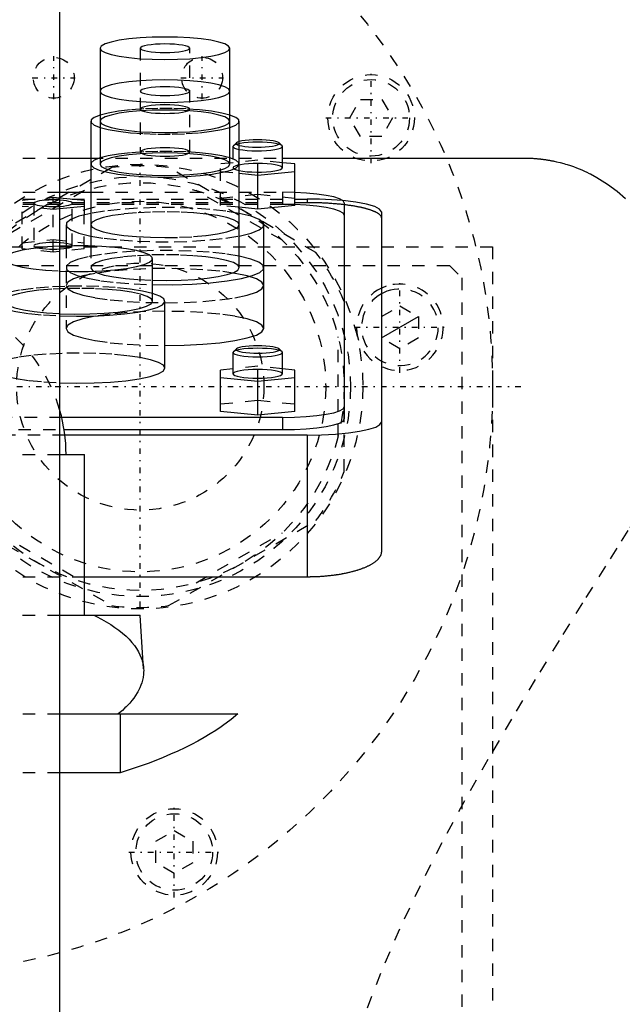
# Model space of a CAD drawing. Extents: x -120 to 120, y -92 to 634.
# Tile 7 of 10: x 9 to 58, y 250 to 330. Entities that reach past the tile are written whole.
import ezdxf

# ---------------------------------------------------------------- set-up
doc = ezdxf.new("R2010")
doc.units = 0
doc.linetypes.add('CENTER', pattern=[1.5, 0.45, -0.5, 0.05, -0.5])
doc.linetypes.add('DASHED', pattern=[2, 1, -1])
for name, color, linetype in [('AM_0', 7, 'CONTINUOUS'), ('AM_10', 7, 'CONTINUOUS'), ('AM_3', 7, 'DASHED'), ('AM_7', 7, 'CENTER')]:
    doc.layers.add(name, color=color, linetype=linetype)

msp = doc.modelspace()

# ---------------------------------------------------------------- linework, layer by layer
at = {"layer": 'AM_0', "color": 7, "linetype": 'CONTINUOUS'}
for p, q in [((12.5, 222.5), (12.5, 585.5)), ((15.75, 327.383), (15.75, 318.001)), ((26.25, 318.001), (26.25, 327.383)), ((15, 321.474), (15, 311.384)), ((27, 309.63), (27, 321.474)), ((30.469, 319.493), (30.223, 319.732)), ((30.5, 319.432), (30.469, 319.493)), ((30.5, 317.709), (30.5, 319.432)), ((12.5, 318.5), (15, 318.5)), ((30.5, 318.5), (50, 318.5)), ((31.5, 318.019), (30.5, 318.119)), ((31.5, 314.66), (31.5, 318.019)), ((27, 317.267), (28.5, 317.117)), ((28.5, 317.117), (31.5, 317.417)), ((28.5, 314.359), (28.5, 317.117)), ((12.5, 315.733), (15, 315.733)), ((12.5, 315.285), (14.45, 315.089)), ((14.45, 315.089), (14.45, 313.901)), ((35.5, 314.865), (35.5, 297.383)), ((14.45, 314.588), (12.5, 314.393)), ((28.5, 314.359), (27, 314.51)), ((31.5, 314.66), (28.5, 314.359)), ((38.5, 314.14), (38.5, 286.634)), ((13, 313.103), (13, 311.384)), ((29, 304.706), (29, 313.103)), ((20, 306.91), (20, 310.357)), ((21, 301.494), (21, 306.91)), ((26.777, 303.056), (26.531, 302.817)), ((30.469, 302.817), (30.223, 303.056)), ((26.531, 302.817), (26.5, 302.756)), ((26.5, 302.756), (26.5, 301.032)), ((30.5, 302.756), (30.469, 302.817)), ((30.5, 301.032), (30.5, 302.756)), ((26.5, 301.443), (25.5, 301.342)), ((25.5, 297.99), (25.5, 301.342)), ((31.5, 301.342), (30.5, 301.443)), ((31.5, 297.99), (31.5, 301.342)), ((25.5, 300.741), (28.5, 300.44)), ((28.5, 300.44), (31.5, 300.741)), ((28.5, 297.689), (28.5, 300.44)), ((30.5, 297.5), (12.649, 297.5)), ((28.5, 297.689), (25.5, 297.99)), ((31.5, 297.99), (28.5, 297.689)), ((30.5, 297.5), (30.5, 296.515)), ((12.843, 296.515), (30.5, 296.515)), ((32.5, 296.081), (12.903, 296.081)), ((32.5, 296.081), (32.5, 284.586)), ((12.514, 294.5), (14.5, 294.5)), ((14.5, 281.5), (14.5, 294.5)), ((32.5, 284.586), (14.5, 284.586)), ((12.513, 281.5), (19, 281.5)), ((19.272, 277.154), (19, 281.5)), ((12.5, 273.5), (26.891, 273.5)), ((17.375, 273.5), (17.375, 268.733)), ((17.375, 268.733), (12.5, 268.733))]:
    msp.add_line(p, q, dxfattribs=at)
for points in [[(15.75, 327.383), (15.851, 327.205), (16.15, 327.034), (16.635, 326.876), (17.288, 326.738), (18.083, 326.625), (18.991, 326.541), (19.976, 326.489), (21, 326.471), (22.024, 326.489), (23.009, 326.541), (23.917, 326.625), (24.712, 326.738), (25.365, 326.876), (25.85, 327.034), (26.149, 327.205), (26.25, 327.383), (26.149, 327.561), (25.85, 327.732), (25.365, 327.889), (24.712, 328.028), (23.917, 328.141), (23.009, 328.225), (22.024, 328.277), (21, 328.295), (19.976, 328.277), (18.991, 328.225), (18.083, 328.141), (17.288, 328.028), (16.635, 327.889), (16.15, 327.732), (15.851, 327.561)], [(19, 327.383), (19.038, 327.315), (19.152, 327.25), (19.337, 327.19), (19.586, 327.137), (19.889, 327.094), (20.235, 327.062), (20.61, 327.042), (21, 327.036), (21.39, 327.042), (21.765, 327.062), (22.111, 327.094), (22.414, 327.137), (22.663, 327.19), (22.848, 327.25), (22.962, 327.315), (23, 327.383), (22.962, 327.451), (22.848, 327.516), (22.663, 327.576), (22.414, 327.628), (22.111, 327.672), (21.765, 327.704), (21.39, 327.723), (21, 327.73), (20.61, 327.723), (20.235, 327.704), (19.889, 327.672), (19.586, 327.628), (19.337, 327.576), (19.152, 327.516), (19.038, 327.451)], [(15.75, 323.91), (15.851, 323.732), (16.15, 323.561), (16.635, 323.403), (17.288, 323.265), (18.083, 323.152), (18.991, 323.068), (19.976, 323.016), (21, 322.998), (22.024, 323.016), (23.009, 323.068), (23.917, 323.152), (24.712, 323.265), (25.365, 323.403), (25.85, 323.561), (26.149, 323.732), (26.25, 323.91), (26.149, 324.088), (25.85, 324.259), (25.365, 324.416), (24.712, 324.555), (23.917, 324.668), (23.009, 324.752), (22.024, 324.804), (21, 324.822), (19.976, 324.804), (18.991, 324.752), (18.083, 324.668), (17.288, 324.555), (16.635, 324.416), (16.15, 324.259), (15.851, 324.088)], [(19, 323.91), (19.038, 323.842), (19.152, 323.777), (19.337, 323.717), (19.586, 323.664), (19.889, 323.621), (20.235, 323.589), (20.61, 323.569), (21, 323.563), (21.39, 323.569), (21.765, 323.589), (22.111, 323.621), (22.414, 323.664), (22.663, 323.717), (22.848, 323.777), (22.962, 323.842), (23, 323.91), (22.962, 323.978), (22.848, 324.043), (22.663, 324.103), (22.414, 324.155), (22.111, 324.199), (21.765, 324.231), (21.39, 324.251), (21, 324.257), (20.61, 324.251), (20.235, 324.231), (19.889, 324.199), (19.586, 324.155), (19.337, 324.103), (19.152, 324.043), (19.038, 323.978)]]:
    msp.add_lwpolyline(points, close=True, dxfattribs=at)
for points in [[(15.747, 321.978), (15.273, 321.785), (15.031, 321.579), (15.031, 321.369), (15.273, 321.163), (15.747, 320.97)], [(26.253, 320.97), (26.727, 321.163), (26.969, 321.369), (26.969, 321.579), (26.727, 321.785), (26.253, 321.978)], [(28.5, 319.982), (28.142, 319.976), (27.798, 319.957), (27.485, 319.926), (27.214, 319.885), (26.998, 319.834)], [(26.999, 319.522), (27.205, 319.474), (27.463, 319.434), (27.761, 319.403), (28.089, 319.383), (28.432, 319.375), (28.778, 319.378), (29.114, 319.394), (29.425, 319.42), (29.7, 319.457), (29.927, 319.503), (30.099, 319.555), (30.208, 319.612), (30.25, 319.672), (30.223, 319.732)], [(30.223, 319.732), (30.128, 319.79), (29.968, 319.844), (29.751, 319.891), (29.484, 319.93), (29.179, 319.959), (28.846, 319.976), (28.5, 319.982)], [(26.998, 319.203), (27.294, 319.155), (27.637, 319.119), (28.016, 319.095), (28.415, 319.085), (28.817, 319.089), (29.206, 319.107), (29.567, 319.138), (29.884, 319.181), (30.145, 319.235), (30.34, 319.296), (30.459, 319.363), (30.5, 319.432)], [(15.747, 318.505), (15.28, 318.316), (15.036, 318.115), (15.023, 317.909), (15.244, 317.707), (15.688, 317.516), (16.34, 317.345), (17.173, 317.199), (18.155, 317.084), (19.247, 317.005), (20.408, 316.964), (21.592, 316.964), (22.753, 317.005), (23.845, 317.084), (24.827, 317.199), (25.66, 317.345), (26.312, 317.516), (26.756, 317.707), (26.977, 317.909), (26.964, 318.115), (26.72, 318.316), (26.253, 318.505)], [(15.75, 318.001), (15.851, 317.823), (16.15, 317.652), (16.635, 317.495), (17.288, 317.356), (18.083, 317.243), (18.991, 317.159), (19.976, 317.107), (21, 317.089), (22.024, 317.107), (23.009, 317.159), (23.917, 317.243), (24.712, 317.356), (25.365, 317.495), (25.85, 317.652), (26.149, 317.823), (26.25, 318.001)], [(26.998, 317.479), (27.294, 317.432), (27.637, 317.395), (28.016, 317.372), (28.415, 317.362), (28.817, 317.366), (29.206, 317.384), (29.567, 317.415), (29.884, 317.458), (30.145, 317.511), (30.34, 317.572), (30.459, 317.639), (30.5, 317.709)], [(35.5, 314.865), (35.405, 315.034), (35.122, 315.196), (34.663, 315.346), (34.046, 315.477), (33.293, 315.585), (32.433, 315.666), (31.5, 315.716)], [(12.501, 314.587), (12.779, 314.611), (13.024, 314.645), (13.226, 314.686), (13.376, 314.733), (13.469, 314.785), (13.5, 314.839), (13.469, 314.892), (13.376, 314.944), (13.226, 314.992), (13.024, 315.033), (12.779, 315.066), (12.501, 315.09)], [(38.5, 314.14), (38.363, 314.362), (37.959, 314.573), (37.305, 314.764), (36.432, 314.927), (35.38, 315.054)], [(15, 314.022), (14.043, 313.789), (13.382, 313.527), (13.043, 313.247), (13.042, 312.961), (13.379, 312.681), (14.039, 312.419), (14.994, 312.186)], [(27.006, 312.186), (27.961, 312.418), (28.621, 312.68), (28.958, 312.96), (28.958, 313.246), (28.621, 313.526), (27.961, 313.788), (27.006, 314.021)], [(15, 313.103), (15.115, 312.9), (15.457, 312.704), (16.011, 312.524), (16.757, 312.366), (17.667, 312.237), (18.704, 312.141), (19.829, 312.081), (21, 312.061)], [(12.498, 309.348), (13.634, 309.317), (14.784, 309.324), (15.904, 309.369), (16.955, 309.45), (17.897, 309.565), (18.696, 309.708), (19.322, 309.876), (19.753, 310.061), (19.972, 310.257), (19.972, 310.457), (19.753, 310.653), (19.322, 310.838), (18.696, 311.006), (17.897, 311.149), (16.955, 311.264), (15.904, 311.345), (14.784, 311.39), (13.634, 311.397), (12.498, 311.366)], [(19.999, 308.252), (21.608, 308.245), (23.193, 308.294), (24.689, 308.398), (26.036, 308.551), (27.178, 308.748), (28.071, 308.98), (28.677, 309.239), (28.972, 309.514), (28.944, 309.794), (28.595, 310.067), (27.938, 310.322), (27, 310.549)], [(19.999, 308.603), (21.153, 308.589), (22.302, 308.613), (23.402, 308.675), (24.413, 308.773), (25.297, 308.903), (26.021, 309.06), (26.558, 309.238), (26.888, 309.43), (27, 309.63)], [(12.498, 305.901), (13.698, 305.87), (14.91, 305.88), (16.085, 305.933), (17.175, 306.026), (18.135, 306.155), (18.925, 306.315), (19.514, 306.499), (19.877, 306.701), (20, 306.91)], [(12.499, 305.723), (13.845, 305.695), (15.197, 305.713), (16.504, 305.775), (17.718, 305.88), (18.791, 306.024), (19.685, 306.201), (20.366, 306.405), (20.808, 306.627), (20.994, 306.86), (20.918, 307.096), (20.583, 307.324), (20, 307.536)], [(21, 303.317), (22.561, 303.344), (24.061, 303.423), (25.445, 303.551), (26.657, 303.724), (27.652, 303.935), (28.391, 304.175), (28.846, 304.435), (29, 304.706)], [(26.777, 303.056), (26.75, 302.996), (26.79, 302.937), (26.895, 302.881), (27.061, 302.829), (27.282, 302.784), (27.549, 302.747), (27.853, 302.72), (28.181, 302.703), (28.521, 302.698), (28.861, 302.705), (29.187, 302.722), (29.487, 302.751), (29.749, 302.789), (29.963, 302.835), (30.122, 302.888), (30.219, 302.945), (30.25, 303.004), (30.215, 303.063), (30.114, 303.12), (29.951, 303.172), (29.734, 303.217), (29.469, 303.255), (29.167, 303.283), (28.84, 303.3), (28.5, 303.306)], [(28.5, 303.306), (28.154, 303.3), (27.821, 303.282), (27.516, 303.253), (27.249, 303.214), (27.032, 303.167), (26.872, 303.114), (26.777, 303.056)], [(26.5, 302.756), (26.538, 302.688), (26.652, 302.623), (26.837, 302.563), (27.086, 302.51), (27.389, 302.467), (27.735, 302.435), (28.11, 302.415), (28.5, 302.408), (28.89, 302.415), (29.265, 302.435), (29.611, 302.467), (29.914, 302.51), (30.163, 302.563), (30.348, 302.623), (30.462, 302.688), (30.5, 302.756)], [(12.499, 300.307), (13.877, 300.279), (15.26, 300.298), (16.593, 300.365), (17.825, 300.476), (18.906, 300.627), (19.795, 300.812), (20.455, 301.024), (20.862, 301.254), (21, 301.494)], [(26.5, 301.032), (26.538, 300.965), (26.652, 300.899), (26.837, 300.839), (27.086, 300.787), (27.389, 300.744), (27.735, 300.711), (28.11, 300.692), (28.5, 300.685), (28.89, 300.692), (29.265, 300.711), (29.611, 300.744), (29.914, 300.787), (30.163, 300.839), (30.348, 300.899), (30.462, 300.965), (30.5, 301.032)], [(30.5, 297.5), (31.475, 297.517), (32.413, 297.566), (33.278, 297.646), (34.036, 297.754), (34.657, 297.886), (35.119, 298.036), (35.404, 298.199), (35.5, 298.368)], [(30.5, 296.515), (31.475, 296.532), (32.413, 296.581), (33.278, 296.662), (34.036, 296.769), (34.657, 296.901), (35.119, 297.051), (35.404, 297.214), (35.5, 297.383)], [(32.5, 296.081), (33.671, 296.101), (34.796, 296.16), (35.833, 296.257), (36.743, 296.386), (37.489, 296.544), (38.043, 296.724), (38.385, 296.92), (38.5, 297.123)]]:
    msp.add_lwpolyline(points, dxfattribs=at)
for points in [[(50, 318.5, 0), (50.04, 318.5, 0), (50.121, 318.499, 0), (50.201, 318.498, 0), (50.241, 318.498, 0), (50.281, 318.497, 0), (50.362, 318.495, 0), (50.441, 318.492, 0), (50.521, 318.489, 0), (50.6, 318.485, 0), (50.679, 318.481, 0), (50.718, 318.479, 0), (50.757, 318.476, 0), (50.835, 318.471, 0), (50.912, 318.465, 0), (50.988, 318.459, 0), (51.064, 318.453, 0), (51.139, 318.446, 0), (51.176, 318.442, 0), (51.213, 318.438, 0), (51.287, 318.431, 0), (51.359, 318.423, 0), (51.395, 318.419, 0), (51.431, 318.414, 0), (51.502, 318.406, 0), (51.572, 318.397, 0), (51.606, 318.392, 0), (51.641, 318.387, 0), (51.708, 318.378, 0), (51.775, 318.368, 0), (51.841, 318.358, 0), (51.906, 318.348, 0), (51.97, 318.337, 0), (52.001, 318.332, 0), (52.032, 318.327, 0), (52.094, 318.316, 0), (52.154, 318.305, 0), (52.213, 318.294, 0), (52.271, 318.283, 0), (52.327, 318.272, 0), (52.355, 318.267, 0), (52.383, 318.261, 0), (52.437, 318.25, 0), (52.49, 318.239, 0), (52.673, 318.198, 0), (52.973, 318.126, 0), (53.257, 318.049, 0), (53.394, 318.01, 0), (53.528, 317.97, 0), (53.786, 317.887, 0), (54.033, 317.802, 0), (54.271, 317.714, 0), (54.498, 317.625, 0), (54.716, 317.534, 0), (54.822, 317.489, 0), (54.925, 317.443, 0), (55.126, 317.35, 0), (55.319, 317.257, 0), (55.412, 317.21, 0), (55.928, 316.933, 0), (56.802, 316.386, 0), (57.568, 315.812, 0), (58.251, 315.214, 0)], [(38.5, 286.634, 0), (38.5, 286.62, 0), (38.499, 286.592, 0), (38.496, 286.563, 0), (38.495, 286.549, 0), (38.493, 286.535, 0), (38.488, 286.506, 0), (38.482, 286.478, 0), (38.475, 286.449, 0), (38.467, 286.42, 0), (38.457, 286.391, 0), (38.452, 286.377, 0), (38.446, 286.362, 0), (38.434, 286.333, 0), (38.42, 286.304, 0), (38.405, 286.275, 0), (38.389, 286.246, 0), (38.372, 286.217, 0), (38.363, 286.203, 0), (38.354, 286.188, 0), (38.334, 286.159, 0), (38.313, 286.13, 0), (38.301, 286.116, 0), (38.29, 286.101, 0), (38.266, 286.073, 0), (38.241, 286.044, 0), (38.228, 286.03, 0), (38.215, 286.015, 0), (38.188, 285.987, 0), (38.159, 285.958, 0), (38.129, 285.93, 0), (38.098, 285.902, 0), (38.065, 285.874, 0), (38.048, 285.86, 0), (38.032, 285.846, 0), (37.997, 285.818, 0), (37.961, 285.791, 0), (37.923, 285.764, 0), (37.885, 285.736, 0), (37.845, 285.709, 0), (37.825, 285.696, 0), (37.805, 285.683, 0), (37.763, 285.656, 0), (37.72, 285.63, 0), (37.676, 285.604, 0), (37.631, 285.578, 0), (37.584, 285.552, 0), (37.561, 285.54, 0), (37.537, 285.527, 0), (37.489, 285.502, 0), (37.44, 285.477, 0), (37.39, 285.453, 0), (37.339, 285.429, 0), (37.287, 285.405, 0), (37.261, 285.393, 0), (37.234, 285.381, 0), (37.181, 285.358, 0), (37.126, 285.335, 0), (37.071, 285.313, 0), (37.015, 285.291, 0), (36.959, 285.269, 0), (36.93, 285.258, 0), (36.902, 285.247, 0), (36.844, 285.226, 0), (36.785, 285.205, 0), (36.756, 285.195, 0), (36.726, 285.185, 0), (36.666, 285.165, 0), (36.605, 285.145, 0), (36.574, 285.135, 0), (36.543, 285.125, 0), (36.479, 285.106, 0), (36.415, 285.086, 0), (36.349, 285.067, 0), (36.283, 285.048, 0), (36.215, 285.03, 0), (36.181, 285.021, 0), (36.147, 285.012, 0), (36.077, 284.994, 0), (36.007, 284.976, 0), (35.935, 284.958, 0), (35.863, 284.941, 0), (35.79, 284.925, 0), (35.753, 284.916, 0), (35.716, 284.908, 0), (35.641, 284.892, 0), (35.565, 284.876, 0), (35.488, 284.861, 0), (35.411, 284.846, 0), (35.333, 284.831, 0), (35.294, 284.824, 0), (35.254, 284.817, 0), (35.175, 284.803, 0), (35.094, 284.79, 0), (35.014, 284.776, 0), (34.932, 284.764, 0), (34.851, 284.752, 0), (34.809, 284.746, 0), (34.768, 284.74, 0), (34.685, 284.728, 0), (34.602, 284.717, 0), (34.518, 284.707, 0), (34.434, 284.697, 0), (34.349, 284.687, 0), (34.306, 284.682, 0), (34.264, 284.678, 0), (34.178, 284.669, 0), (34.093, 284.66, 0), (34.05, 284.656, 0), (34.007, 284.653, 0), (33.921, 284.645, 0), (33.834, 284.638, 0), (33.791, 284.635, 0), (33.748, 284.631, 0), (33.661, 284.625, 0), (33.575, 284.62, 0), (33.488, 284.614, 0), (33.401, 284.61, 0), (33.315, 284.605, 0), (33.271, 284.603, 0), (33.228, 284.601, 0), (33.142, 284.598, 0), (33.055, 284.595, 0), (32.969, 284.593, 0), (32.883, 284.59, 0), (32.797, 284.589, 0), (32.755, 284.588, 0), (32.712, 284.587, 0), (32.627, 284.587, 0), (32.542, 284.586, 0), (32.5, 284.586, 0)], [(19.272, 277.154, 0), (19.276, 277.053, 0), (19.275, 276.85, 0), (19.26, 276.646, 0), (19.247, 276.543, 0), (19.231, 276.44, 0), (19.187, 276.234, 0), (19.129, 276.027, 0), (19.057, 275.819, 0), (18.97, 275.612, 0), (18.868, 275.404, 0), (18.812, 275.301, 0), (18.752, 275.198, 0), (18.622, 274.992, 0), (18.478, 274.787, 0), (18.32, 274.583, 0), (18.148, 274.381, 0), (17.963, 274.181, 0), (17.865, 274.082, 0), (17.764, 273.984, 0), (17.553, 273.788, 0), (17.33, 273.595, 0), (17.213, 273.5, 0)], [(26.891, 273.5, 0), (26.716, 273.351, 0), (26.347, 273.054, 0), (25.954, 272.758, 0), (25.75, 272.61, 0), (25.539, 272.463, 0), (25.101, 272.17, 0), (24.642, 271.88, 0), (24.16, 271.594, 0), (23.658, 271.312, 0), (23.136, 271.035, 0), (22.868, 270.898, 0), (22.594, 270.762, 0), (22.035, 270.496, 0), (21.457, 270.236, 0), (20.864, 269.983, 0), (20.256, 269.737, 0), (19.635, 269.499, 0), (19.319, 269.384, 0), (19.001, 269.27, 0), (18.357, 269.048, 0), (17.704, 268.836, 0), (17.375, 268.733, 0)]]:
    msp.add_polyline3d(points, dxfattribs=at)
for centre, radius, start, end in [((40, 304.8), 3.5, 108.54864, 115.37693), ((40, 304.8), 3.1, 109.74563, 118.93853), ((0, 294.5), 13, 0, 15.94237)]:
    msp.add_arc(centre, radius, start, end, dxfattribs=at)
at = {"layer": 'AM_10', "color": 7, "linetype": 'CONTINUOUS'}
msp.add_line((38.5, 303.934), (41.5, 305.666), dxfattribs=at)
at = {"layer": 'AM_3', "color": 6, "linetype": 'DASHED'}
for p, q in [((19, 327.383), (19, 318.986)), ((23, 318.986), (23, 327.383)), ((35.94, 321.75), (36.806, 323.25)), ((36.806, 323.25), (38.538, 323.25)), ((38.538, 323.25), (39.404, 321.75)), ((36.806, 320.25), (35.94, 321.75)), ((39.404, 321.75), (38.538, 320.25)), ((26.777, 319.732), (26.531, 319.493)), ((38.538, 320.25), (36.806, 320.25)), ((26.5, 319.432), (26.5, 317.709)), ((-12.5, 318.5), (12.5, 318.5)), ((15, 318.5), (30.5, 318.5)), ((28.5, 318.32), (25.5, 318.019)), ((25.5, 314.66), (25.5, 318.019)), ((28.5, 317.117), (28.5, 318.32)), ((30.5, 318.119), (28.5, 318.32)), ((16.704, 317.727), (4.796, 310.852)), ((33.204, 310.852), (21.296, 317.727)), ((25.5, 317.417), (27, 317.267)), ((-30.5, 315.733), (12.5, 315.733)), ((14.491, 315.872), (7.509, 311.841)), ((15, 315.733), (30.5, 315.733)), ((30.491, 311.841), (23.509, 315.872)), ((31.5, 315.716), (30.5, 315.733)), ((30.5, 315.733), (30.5, 314.748)), ((-32.5, 315.182), (32.5, 315.182)), ((-32.5, 314.91), (32.5, 314.91)), ((9.45, 315.089), (11.95, 315.34)), ((9.45, 311.141), (9.45, 315.089)), ((10.4, 314.839), (10.4, 311.392)), ((11.95, 315.34), (12.5, 315.285)), ((11.95, 310.891), (11.95, 315.34)), ((13.5, 311.392), (13.5, 314.839)), ((25.5, 315.262), (28.5, 315.563)), ((28.5, 315.563), (31.5, 315.262)), ((32.5, 315.182), (32.5, 314.91)), ((30.5, 314.748), (-30.5, 314.748)), ((11.95, 314.337), (9.45, 314.588)), ((12.5, 314.393), (11.95, 314.337)), ((27, 314.51), (25.5, 314.66)), ((14.45, 311.141), (14.45, 313.901)), ((9.45, 311.642), (11.95, 311.893)), ((11.95, 311.893), (14.45, 311.642)), ((-47.497, 311.3), (47.497, 311.3)), ((11.95, 310.891), (9.45, 311.141)), ((14.45, 311.141), (11.95, 310.891)), ((13, 311.384), (13, 304.706)), ((15, 311.384), (15, 309.63)), ((47.497, 311.3), (47.497, 218.3)), ((-43, 309.8), (44, 309.8)), ((44, 309.8), (45, 308.8)), ((45, 308.8), (45, 221.8)), ((38.5, 305.666), (40, 306.532)), ((40, 306.532), (41.5, 305.666)), ((41.5, 305.666), (41.5, 303.934)), ((35, 295.969), (35, 304.031)), ((40, 303.068), (38.5, 303.934)), ((41.5, 303.934), (40, 303.068)), ((28.5, 301.643), (26.5, 301.443)), ((28.5, 300.44), (28.5, 301.643)), ((30.5, 301.443), (28.5, 301.643)), ((25.5, 298.591), (28.5, 298.892)), ((28.5, 298.892), (31.5, 298.591)), ((35.5, 293.125), (35.5, 298.368)), ((12.649, 297.5), (-12.649, 297.5)), ((-12.843, 296.515), (12.843, 296.515)), ((12.903, 296.081), (-12.903, 296.081)), ((-12.514, 294.5), (12.514, 294.5)), ((4.796, 289.148), (16.704, 282.273)), ((21.296, 282.273), (33.204, 289.148)), ((7.509, 288.159), (14.491, 284.128)), ((23.509, 284.128), (30.491, 288.159)), ((14.5, 284.586), (-14.5, 284.586)), ((-12.513, 281.5), (12.513, 281.5)), ((-12.5, 273.5), (12.5, 273.5)), ((12.5, 268.733), (-12.5, 268.733)), ((20.25, 263.194), (21.75, 264.06)), ((21.75, 264.06), (23.25, 263.194)), ((20.25, 261.462), (20.25, 263.194)), ((23.25, 263.194), (23.25, 261.462)), ((21.75, 260.596), (20.25, 261.462)), ((23.25, 261.462), (21.75, 260.596))]:
    msp.add_line(p, q, dxfattribs=at)
for points in [[(19, 322.459), (19.038, 322.391), (19.152, 322.326), (19.337, 322.266), (19.586, 322.213), (19.889, 322.17), (20.235, 322.138), (20.61, 322.118), (21, 322.112), (21.39, 322.118), (21.765, 322.138), (22.111, 322.17), (22.414, 322.213), (22.663, 322.266), (22.848, 322.326), (22.962, 322.391), (23, 322.459), (22.962, 322.527), (22.848, 322.592), (22.663, 322.652), (22.414, 322.704), (22.111, 322.748), (21.765, 322.78), (21.39, 322.799), (21, 322.806), (20.61, 322.799), (20.235, 322.78), (19.889, 322.748), (19.586, 322.704), (19.337, 322.652), (19.152, 322.592), (19.038, 322.527)], [(15.75, 321.474), (15.851, 321.296), (16.15, 321.125), (16.635, 320.968), (17.288, 320.829), (18.083, 320.716), (18.991, 320.632), (19.976, 320.58), (21, 320.562), (22.024, 320.58), (23.009, 320.632), (23.917, 320.716), (24.712, 320.829), (25.365, 320.968), (25.85, 321.125), (26.149, 321.296), (26.25, 321.474), (26.149, 321.652), (25.85, 321.823), (25.365, 321.981), (24.712, 322.119), (23.917, 322.232), (23.009, 322.316), (22.024, 322.368), (21, 322.386), (19.976, 322.368), (18.991, 322.316), (18.083, 322.232), (17.288, 322.119), (16.635, 321.981), (16.15, 321.823), (15.851, 321.652)], [(19, 318.986), (19.038, 318.918), (19.152, 318.853), (19.337, 318.793), (19.586, 318.74), (19.889, 318.697), (20.235, 318.665), (20.61, 318.645), (21, 318.639), (21.39, 318.645), (21.765, 318.665), (22.111, 318.697), (22.414, 318.74), (22.663, 318.793), (22.848, 318.853), (22.962, 318.918), (23, 318.986), (22.962, 319.054), (22.848, 319.119), (22.663, 319.179), (22.414, 319.231), (22.111, 319.275), (21.765, 319.307), (21.39, 319.326), (21, 319.333), (20.61, 319.326), (20.235, 319.307), (19.889, 319.275), (19.586, 319.231), (19.337, 319.179), (19.152, 319.119), (19.038, 319.054)], [(13.5, 311.392), (13.47, 311.444), (13.382, 311.495), (13.239, 311.541), (13.046, 311.582), (12.811, 311.616), (12.543, 311.641), (12.252, 311.656), (11.95, 311.661), (11.648, 311.656), (11.357, 311.641), (11.089, 311.616), (10.854, 311.582), (10.661, 311.541), (10.518, 311.495), (10.43, 311.444), (10.4, 311.392), (10.43, 311.339), (10.518, 311.289), (10.661, 311.242), (10.854, 311.202), (11.089, 311.168), (11.357, 311.143), (11.648, 311.128), (11.95, 311.123), (12.252, 311.128), (12.543, 311.143), (12.811, 311.168), (13.046, 311.202), (13.239, 311.242), (13.382, 311.289), (13.47, 311.339)], [(13, 308.179), (13.154, 307.908), (13.609, 307.648), (14.348, 307.408), (15.343, 307.197), (16.555, 307.024), (17.939, 306.896), (19.439, 306.817), (21, 306.79), (22.561, 306.817), (24.061, 306.896), (25.445, 307.024), (26.657, 307.197), (27.652, 307.408), (28.391, 307.648), (28.846, 307.908), (29, 308.179), (28.846, 308.45), (28.391, 308.711), (27.652, 308.951), (26.657, 309.162), (25.445, 309.334), (24.061, 309.463), (22.561, 309.542), (21, 309.568), (19.439, 309.542), (17.939, 309.463), (16.555, 309.334), (15.343, 309.162), (14.348, 308.951), (13.609, 308.711), (13.154, 308.45)]]:
    msp.add_lwpolyline(points, close=True, dxfattribs=at)
for points in [[(26.253, 321.978), (25.596, 322.144), (24.766, 322.285), (23.796, 322.396), (22.72, 322.472), (21.581, 322.511), (20.419, 322.511), (19.28, 322.472), (18.204, 322.396), (17.234, 322.285), (16.404, 322.144), (15.747, 321.978)], [(15.747, 320.97), (16.404, 320.804), (17.234, 320.663), (18.204, 320.552), (19.28, 320.476), (20.419, 320.437), (21.581, 320.437), (22.72, 320.476), (23.796, 320.552), (24.766, 320.663), (25.596, 320.804), (26.253, 320.97)], [(28.5, 319.78), (28.104, 319.773), (27.725, 319.752), (27.375, 319.719), (27.07, 319.675), (26.822, 319.621), (26.64, 319.56), (26.531, 319.493)], [(26.777, 319.732), (26.75, 319.678), (26.779, 319.624), (26.862, 319.571), (26.999, 319.522)], [(26.998, 319.834), (26.861, 319.785), (26.777, 319.732)], [(30.469, 319.493), (30.36, 319.56), (30.178, 319.621), (29.93, 319.675), (29.625, 319.719), (29.275, 319.752), (28.896, 319.773), (28.5, 319.78)], [(26.253, 318.505), (25.596, 318.671), (24.766, 318.812), (23.796, 318.923), (22.72, 318.999), (21.581, 319.038), (20.419, 319.038), (19.28, 318.999), (18.204, 318.923), (17.234, 318.812), (16.404, 318.671), (15.747, 318.505)], [(26.25, 318.001), (26.149, 318.179), (25.85, 318.35), (25.365, 318.508), (24.712, 318.646), (23.917, 318.759), (23.009, 318.843), (22.024, 318.895), (21, 318.913), (19.976, 318.895), (18.991, 318.843), (18.083, 318.759), (17.288, 318.646), (16.635, 318.508), (16.15, 318.35), (15.851, 318.179), (15.75, 318.001)], [(26.531, 319.493), (26.5, 319.431), (26.533, 319.369), (26.63, 319.309), (26.786, 319.253), (26.998, 319.203)], [(28.5, 318.056), (28.12, 318.05), (27.754, 318.031), (27.416, 318.001), (27.116, 317.96), (26.867, 317.909), (26.678, 317.852), (26.554, 317.789), (26.502, 317.724), (26.522, 317.657), (26.614, 317.593), (26.775, 317.533), (26.998, 317.479)], [(30.5, 317.709), (30.462, 317.777), (30.348, 317.842), (30.163, 317.902), (29.914, 317.954), (29.611, 317.998), (29.265, 318.03), (28.89, 318.049), (28.5, 318.056)], [(12.501, 315.09), (12.212, 315.104), (11.913, 315.108), (11.616, 315.102), (11.332, 315.085), (11.07, 315.06), (10.841, 315.027), (10.654, 314.986), (10.515, 314.94), (10.429, 314.89), (10.4, 314.839), (10.429, 314.787), (10.515, 314.737), (10.654, 314.691), (10.841, 314.651), (11.07, 314.617), (11.332, 314.592), (11.616, 314.576), (11.913, 314.57), (12.212, 314.573), (12.501, 314.587)], [(35.38, 315.054), (34.466, 315.125), (33.497, 315.168), (32.5, 315.182)], [(27.006, 314.021), (25.909, 314.2), (24.638, 314.34), (23.237, 314.437), (21.758, 314.486), (20.251, 314.486), (18.771, 314.437), (17.371, 314.341), (16.098, 314.201), (15, 314.022)], [(21, 312.061), (22.171, 312.081), (23.296, 312.141), (24.333, 312.237), (25.243, 312.366), (25.989, 312.524), (26.543, 312.704), (26.885, 312.9), (27, 313.103), (26.885, 313.306), (26.543, 313.502), (25.989, 313.682), (25.243, 313.84), (24.333, 313.969), (23.296, 314.066), (22.171, 314.125), (21, 314.145), (19.829, 314.125), (18.704, 314.066), (17.667, 313.969), (16.757, 313.84), (16.011, 313.682), (15.457, 313.502), (15.115, 313.306), (15, 313.103)], [(35.5, 313.88), (35.404, 314.049), (35.119, 314.212), (34.657, 314.362), (34.036, 314.494), (33.278, 314.602), (32.413, 314.682), (31.475, 314.732), (30.5, 314.748)], [(14.994, 312.186), (16.092, 312.006), (17.364, 311.866), (18.766, 311.769), (20.246, 311.72), (21.754, 311.72), (23.234, 311.769), (24.636, 311.866), (25.908, 312.006), (27.006, 312.186)], [(12.498, 311.366), (11.359, 311.293), (10.329, 311.181), (9.448, 311.036), (8.754, 310.863), (8.275, 310.669), (8.031, 310.462), (8.031, 310.252), (8.275, 310.045), (8.754, 309.851), (9.448, 309.678), (10.329, 309.533), (11.359, 309.421), (12.498, 309.348)], [(27, 310.549), (25.872, 310.732), (24.563, 310.874), (23.122, 310.97), (21.601, 311.015), (20.058, 311.01), (18.55, 310.953), (17.134, 310.846), (15.861, 310.695), (14.779, 310.504), (13.929, 310.28), (13.342, 310.032), (13.04, 309.769), (13.034, 309.501), (13.325, 309.238), (13.901, 308.99), (14.742, 308.765), (15.815, 308.572), (17.081, 308.419), (18.494, 308.311), (19.999, 308.252)], [(27, 309.63), (26.883, 309.835), (26.538, 310.031), (25.976, 310.212), (25.221, 310.371), (24.302, 310.5), (23.254, 310.596), (22.119, 310.654), (20.94, 310.672), (19.763, 310.65), (18.635, 310.588), (17.598, 310.488), (16.694, 310.356), (15.958, 310.195), (15.417, 310.012), (15.094, 309.814), (15.001, 309.609), (15.141, 309.405), (15.51, 309.21), (16.092, 309.031), (16.865, 308.875), (17.799, 308.749), (18.857, 308.657), (19.999, 308.603)], [(20, 307.536), (19.175, 307.729), (18.148, 307.889), (16.959, 308.012), (15.655, 308.091), (14.286, 308.125), (12.907, 308.111), (11.569, 308.05), (10.327, 307.945), (9.228, 307.799), (8.315, 307.619), (7.623, 307.412), (7.18, 307.184), (7.003, 306.946), (7.099, 306.707), (7.463, 306.475), (8.083, 306.261), (8.933, 306.072), (9.98, 305.915), (11.185, 305.797), (12.499, 305.723)], [(20, 306.91), (19.888, 307.111), (19.555, 307.304), (19.013, 307.483), (18.284, 307.64), (17.395, 307.769), (16.378, 307.867), (15.272, 307.928), (14.118, 307.952), (12.96, 307.936), (11.841, 307.882), (10.803, 307.792), (9.885, 307.668), (9.12, 307.516), (8.539, 307.342), (8.163, 307.151), (8.005, 306.951), (8.071, 306.75), (8.36, 306.555), (8.861, 306.373), (9.554, 306.211), (10.413, 306.075), (11.407, 305.971), (12.498, 305.901)], [(29, 304.706), (28.846, 304.977), (28.391, 305.238), (27.652, 305.478), (26.657, 305.689), (25.445, 305.861), (24.061, 305.99), (22.561, 306.069), (21, 306.096), (19.439, 306.069), (17.939, 305.99), (16.555, 305.861), (15.343, 305.689), (14.348, 305.478), (13.609, 305.238), (13.154, 304.977), (13, 304.706), (13.154, 304.435), (13.609, 304.175), (14.348, 303.935), (15.343, 303.724), (16.555, 303.551), (17.939, 303.423), (19.439, 303.344), (21, 303.317)], [(30.469, 302.817), (30.36, 302.883), (30.178, 302.945), (29.93, 302.999), (29.625, 303.043), (29.275, 303.076), (28.896, 303.096), (28.5, 303.103), (28.104, 303.096), (27.725, 303.076), (27.375, 303.043), (27.07, 302.999), (26.822, 302.945), (26.64, 302.883), (26.531, 302.817)], [(21, 301.494), (20.867, 301.73), (20.472, 301.957), (19.83, 302.167), (18.967, 302.351), (17.914, 302.502), (16.712, 302.615), (15.407, 302.685), (14.048, 302.709), (12.688, 302.688), (11.377, 302.621), (10.166, 302.511), (9.102, 302.362), (8.224, 302.181), (7.566, 301.973), (7.153, 301.746), (7.001, 301.511), (7.115, 301.274), (7.492, 301.046), (8.117, 300.835), (8.966, 300.649), (10.006, 300.496), (11.199, 300.38), (12.499, 300.307)], [(30.5, 301.032), (30.462, 301.1), (30.348, 301.165), (30.163, 301.225), (29.914, 301.278), (29.611, 301.321), (29.265, 301.353), (28.89, 301.373), (28.5, 301.38), (28.11, 301.373), (27.735, 301.353), (27.389, 301.321), (27.086, 301.278), (26.837, 301.225), (26.652, 301.165), (26.538, 301.1), (26.5, 301.032)]]:
    msp.add_lwpolyline(points, dxfattribs=at)
for points in [[(32.5, 314.91, 0), (32.542, 314.91, 0), (32.626, 314.909, 0), (32.711, 314.909, 0), (32.753, 314.909, 0), (32.795, 314.908, 0), (32.881, 314.907, 0), (32.966, 314.906, 0), (33.052, 314.904, 0), (33.137, 314.903, 0), (33.223, 314.901, 0), (33.266, 314.9, 0), (33.309, 314.898, 0), (33.396, 314.896, 0), (33.482, 314.893, 0), (33.568, 314.89, 0), (33.654, 314.887, 0), (33.74, 314.883, 0), (33.783, 314.881, 0), (33.826, 314.879, 0), (33.912, 314.875, 0), (33.998, 314.87, 0), (34.041, 314.868, 0), (34.083, 314.866, 0), (34.168, 314.861, 0), (34.253, 314.855, 0), (34.296, 314.853, 0), (34.338, 314.85, 0), (34.422, 314.844, 0), (34.506, 314.838, 0), (34.59, 314.832, 0), (34.673, 314.825, 0), (34.756, 314.818, 0), (34.797, 314.815, 0), (34.838, 314.811, 0), (34.919, 314.804, 0), (35.001, 314.796, 0), (35.081, 314.789, 0), (35.161, 314.781, 0), (35.24, 314.772, 0), (35.28, 314.768, 0), (35.319, 314.764, 0), (35.397, 314.755, 0), (35.474, 314.746, 0), (35.551, 314.737, 0), (35.626, 314.727, 0), (35.701, 314.717, 0), (35.738, 314.713, 0), (35.775, 314.708, 0), (35.849, 314.697, 0), (35.921, 314.687, 0), (35.992, 314.677, 0), (36.063, 314.666, 0), (36.133, 314.655, 0), (36.167, 314.65, 0), (36.201, 314.644, 0), (36.269, 314.633, 0), (36.336, 314.621, 0), (36.401, 314.61, 0), (36.466, 314.598, 0), (36.529, 314.586, 0), (36.561, 314.58, 0), (36.592, 314.574, 0), (36.653, 314.562, 0), (36.714, 314.55, 0), (36.743, 314.544, 0), (36.773, 314.537, 0), (36.832, 314.525, 0), (36.89, 314.512, 0), (36.918, 314.505, 0), (36.947, 314.499, 0), (37.004, 314.485, 0), (37.06, 314.472, 0), (37.115, 314.458, 0), (37.17, 314.444, 0), (37.224, 314.43, 0), (37.25, 314.423, 0), (37.277, 314.415, 0), (37.329, 314.401, 0), (37.38, 314.386, 0), (37.43, 314.371, 0), (37.48, 314.356, 0), (37.528, 314.34, 0), (37.552, 314.332, 0), (37.576, 314.325, 0), (37.622, 314.309, 0), (37.668, 314.293, 0), (37.712, 314.277, 0), (37.755, 314.26, 0), (37.797, 314.244, 0), (37.818, 314.236, 0), (37.839, 314.227, 0), (37.878, 314.211, 0), (37.917, 314.194, 0), (37.955, 314.177, 0), (37.991, 314.16, 0), (38.026, 314.142, 0), (38.044, 314.134, 0), (38.06, 314.125, 0), (38.093, 314.107, 0), (38.125, 314.09, 0), (38.155, 314.072, 0), (38.184, 314.054, 0), (38.212, 314.036, 0), (38.225, 314.027, 0), (38.238, 314.018, 0), (38.264, 314, 0), (38.288, 313.982, 0), (38.299, 313.973, 0), (38.31, 313.964, 0), (38.332, 313.946, 0), (38.352, 313.928, 0), (38.361, 313.919, 0), (38.371, 313.909, 0), (38.388, 313.891, 0), (38.404, 313.873, 0), (38.419, 313.854, 0), (38.433, 313.836, 0), (38.445, 313.818, 0), (38.451, 313.808, 0), (38.456, 313.799, 0), (38.466, 313.781, 0), (38.475, 313.762, 0), (38.482, 313.744, 0), (38.488, 313.726, 0), (38.493, 313.708, 0), (38.495, 313.699, 0), (38.496, 313.689, 0), (38.499, 313.671, 0), (38.5, 313.653, 0), (38.5, 313.644, 0)], [(62.647, 295.09, 0), (61.845, 293.794, 0), (60.178, 291.119, 0), (58.435, 288.339, 0), (57.538, 286.912, 0), (56.627, 285.461, 0), (54.769, 282.491, 0), (52.872, 279.435, 0), (50.953, 276.298, 0), (49.027, 273.088, 0), (47.112, 269.808, 0), (46.165, 268.143, 0), (45.227, 266.464, 0), (43.392, 263.06, 0), (41.63, 259.599, 0), (39.965, 256.079, 0), (38.423, 252.5, 0), (37.036, 248.859, 0)], [(15.238, 281.5, 0), (15.449, 281.396, 0), (15.856, 281.183, 0), (16.244, 280.964, 0), (16.429, 280.852, 0), (16.61, 280.739, 0), (16.954, 280.508, 0), (17.275, 280.273, 0), (17.573, 280.034, 0), (17.847, 279.791, 0), (18.096, 279.544, 0), (18.212, 279.421, 0), (18.322, 279.296, 0), (18.522, 279.046, 0), (18.698, 278.795, 0), (18.849, 278.543, 0), (18.977, 278.292, 0), (19.08, 278.043, 0), (19.124, 277.918, 0), (19.162, 277.794, 0), (19.222, 277.541, 0), (19.261, 277.284, 0), (19.272, 277.154, 0)]]:
    msp.add_polyline3d(points, dxfattribs=at)
for centre, radius in [((0, 300), 47.5), ((12, 325), 1.65), ((24, 325), 1.65), ((37.672, 321.75), 3.5), ((37.672, 321.75), 3.1), ((19, 300), 18), ((19, 300), 17), ((19, 300), 16.5), ((19, 300), 15), ((19, 300), 10), ((21.75, 262.328), 3.5), ((21.75, 262.328), 3.1)]:
    msp.add_circle(centre, radius, dxfattribs=at)
for centre, radius, start, end in [((19, 300), 17.875, 82.61986, 97.38014), ((19, 300), 17.875, 22.61986, 37.38014), ((40, 304.8), 3.5, 115.37693, 108.54864), ((40, 304.8), 3.1, 118.93853, 109.74563), ((0, 294.5), 13, 15.94237, 164.05763), ((19, 300), 17.875, 322.61986, 337.38014), ((19, 300), 17.875, 262.61986, 277.38014)]:
    msp.add_arc(centre, radius, start, end, dxfattribs=at)
at = {"layer": 'AM_7', "color": 4, "linetype": 'CENTER'}
for p, q in [((12, 323.267), (12, 326.733)), ((24, 323.267), (24, 326.733)), ((37.672, 318.075), (37.672, 325.425)), ((10.268, 325), (13.733, 325)), ((22.268, 325), (25.733, 325)), ((33.997, 321.75), (41.347, 321.75)), ((19, 282.15), (19, 317.85)), ((40, 301.125), (40, 308.475)), ((36.325, 304.8), (43.675, 304.8)), ((-49.875, 300), (49.875, 300)), ((21.75, 258.653), (21.75, 266.003)), ((18.075, 262.328), (25.425, 262.328))]:
    msp.add_line(p, q, dxfattribs=at)

doc.saveas('drawing.dxf')
